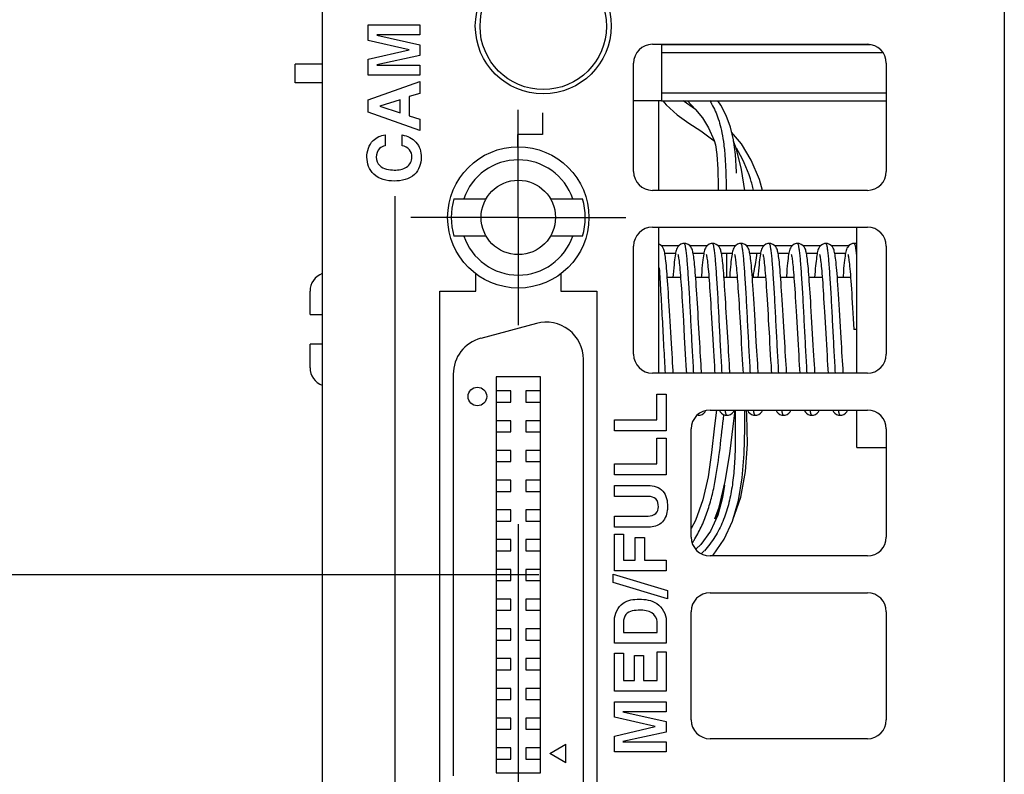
# Model space of a CAD drawing. Header units: inches. Extents: x 0 to 22, y 0 to 17.
# Tile 7 of 26: x 5.4 to 6.5, y 8 to 8.8. Entities that reach past the tile are written whole.
import ezdxf

# ---------------------------------------------------------------- set-up
doc = ezdxf.new("R2010")
doc.units = ezdxf.units.IN
doc.header["$LTSCALE"] = 1.21
doc.header["$MEASUREMENT"] = 0
doc.linetypes.add('CENTER', pattern=[0.6, 0.375, -0.075, 0.075, -0.075])
doc.layers.get('0').update_dxf_attribs({"linetype": 'CONTINUOUS'})
doc.layers.add('02___PRT_ALL_AXES', color=7, linetype='CONTINUOUS')
doc.layers.add('DIMENSIONS', color=7, linetype='CONTINUOUS')
doc.styles.get("Standard").update_dxf_attribs({"font": 'txt', "width": 0.8})
doc.dimstyles.new('DIMSTYLE_1', dxfattribs={"dimtxt": 0.125, "dimasz": 0.18, "dimexe": 0.125, "dimexo": 0.0625, "dimgap": 0.0625, "dimtad": 0, "dimtih": 1, "dimtoh": 1, "dimzin": 0, "dimdsep": 46, "dimtxsty": 'STANDARD', "dimblk": '_FILLED', "dimblk1": '_FILLED', "dimblk2": '_FILLED', "dimcen": 0.09, "dimazin": 0, "dimtp": 0.01, "dimtm": 0.01, "dimtfac": 1, "dimtofl": 0, "dimtmove": 0, "dimatfit": 3, "dimldrblk": '_FILLED', "dimfxl": 1, "dimtolj": 1, "dimtzin": 0, "dimarcsym": 0})
doc.dimstyles.new('DIMSTYLE_2', dxfattribs={"dimtxt": 0.125, "dimasz": 0.18, "dimexe": 0.125, "dimexo": 0.0625, "dimgap": 0.0625, "dimtad": 0, "dimtih": 1, "dimtoh": 1, "dimzin": 0, "dimdsep": 46, "dimtxsty": 'STANDARD', "dimblk": '_FILLED', "dimblk1": '_FILLED', "dimblk2": '_FILLED', "dimcen": 0.09, "dimazin": 0, "dimtp": 0.01, "dimtm": 0.01, "dimtfac": 1, "dimtofl": 0, "dimtmove": 0, "dimatfit": 3, "dimldrblk": '_FILLED', "dimfxl": 1, "dimtolj": 1, "dimtzin": 0, "dimarcsym": 0})

# ---------------------------------------------------------------- blocks, each defined once
blk = doc.blocks.new('_FILLED')
at = {"color": 0, "linetype": 'BYBLOCK'}
blk.add_solid([(0, 0), (-1, 0.1736), (-1, -0.1736)], dxfattribs=at)
blk = doc.blocks.new('*D3')
at = {"layer": 'DIMENSIONS', "color": 2, "linetype": 'CONTINUOUS'}
for p, q in [((5.5501, 11.6391), (3.9876, 11.6391)), ((4.1126, 11.6391), (4.1126, 10.0324)), ((4.1126, 8.1757), (4.1126, 9.5949)), ((5.9697, 8.1757), (3.9876, 8.1757))]:
    blk.add_line(p, q, dxfattribs=at)
at = {"layer": 'DIMENSIONS', "color": 2, "linetype": 'CONTINUOUS', "xscale": 0.18, "yscale": 0.18, "zscale": 0.18}
for p, rotation in [((4.1126, 11.6391), 90), ((4.1126, 8.1757), 270)]:
    blk.add_blockref('_FILLED', p, dxfattribs=dict(at, rotation=rotation))
at = {"layer": 'DIMENSIONS', "color": 2, "linetype": 'CONTINUOUS', "insert": (4.0126, 9.9699), "char_height": 0.125, "width": 0.7, "attachment_point": 2, "line_spacing_factor": 0.9}
blk.add_mtext('87.97\\P[3.463]', dxfattribs=at)
blk = doc.blocks.new('*D4')
at = {"layer": 'DIMENSIONS', "color": 2, "linetype": 'CONTINUOUS'}
for p, q in [((5.5901, 11.6391), (3.2376, 11.6391)), ((3.3626, 11.6391), (3.3626, 9.6576)), ((3.3626, 7.4261), (3.3626, 9.2201)), ((5.8206, 7.4261), (3.2376, 7.4261))]:
    blk.add_line(p, q, dxfattribs=at)
at = {"layer": 'DIMENSIONS', "color": 2, "linetype": 'CONTINUOUS', "xscale": 0.18, "yscale": 0.18, "zscale": 0.18}
for p, rotation in [((3.3626, 11.6391), 90), ((3.3626, 7.4261), 270)]:
    blk.add_blockref('_FILLED', p, dxfattribs=dict(at, rotation=rotation))
at = {"layer": 'DIMENSIONS', "color": 2, "linetype": 'CONTINUOUS', "insert": (3.3126, 9.5951), "char_height": 0.125, "width": 0.7, "attachment_point": 2, "line_spacing_factor": 0.9}
blk.add_mtext('107.01\\P[4.213]', dxfattribs=at)
blk = doc.blocks.new('*D5')
at = {"layer": 'DIMENSIONS', "color": 2, "linetype": 'CONTINUOUS'}
for p, q in [((5.948, 8.2294), (5.948, 6.0418)), ((5.7406, 7.2477), (5.7406, 6.0418)), ((5.7406, 6.1668), (5.1559, 6.1668)), ((5.948, 6.1668), (6.308, 6.1668))]:
    blk.add_line(p, q, dxfattribs=at)
at = {"layer": 'DIMENSIONS', "color": 2, "linetype": 'CONTINUOUS', "xscale": 0.18, "yscale": 0.18, "zscale": 0.18}
blk.add_blockref('_FILLED', (5.7406, 6.1668), dxfattribs=at)
at = {"layer": 'DIMENSIONS', "color": 2, "linetype": 'CONTINUOUS', "xscale": 0.18, "yscale": 0.18, "zscale": 0.18, "rotation": 180}
blk.add_blockref('_FILLED', (5.948, 6.1668), dxfattribs=at)
at = {"layer": 'DIMENSIONS', "color": 2, "linetype": 'CONTINUOUS', "insert": (5.0934, 6.2293), "char_height": 0.125, "width": 1.425, "attachment_point": 3, "line_spacing_factor": 0.9}
blk.add_mtext('2X 5.27{\\ftxt.shx;\\W1.000000;\\H0.125000; }[.207]', dxfattribs=at)

msp = doc.modelspace()

# ---------------------------------------------------------------- linework, layer by layer
at = {"color": 3, "linetype": 'CONTINUOUS'}
for p, q in [((5.7406, 7.3102), (5.7406, 11.3931)), ((6.4626, 11.3621), (6.4626, 7.3102)), ((6.09, 8.7375), (6.3176, 8.7375)), ((6.07, 8.6029), (6.07, 8.7175)), ((6.3376, 8.7175), (6.3376, 8.6029)), ((6.3176, 8.5829), (6.09, 8.5829)), ((6.09, 8.5439), (6.3176, 8.5439)), ((6.07, 8.4093), (6.07, 8.5239)), ((6.3376, 8.5239), (6.3376, 8.4093)), ((5.903, 8.4762), (5.903, 8.4948)), ((5.993, 8.4948), (5.993, 8.4762)), ((5.865, 8.4762), (5.903, 8.4762)), ((5.865, 7.8762), (5.865, 8.4762)), ((5.993, 8.4762), (6.031, 8.4762)), ((6.031, 8.4762), (6.031, 7.8762)), ((6.3176, 8.3893), (6.09, 8.3893)), ((6.151, 8.3503), (6.3176, 8.3503)), ((6.131, 8.2158), (6.131, 8.3303)), ((6.3376, 8.3303), (6.3376, 8.2158)), ((6.3176, 8.1958), (6.151, 8.1958)), ((6.151, 8.1568), (6.3176, 8.1568)), ((6.131, 8.0222), (6.131, 8.1368)), ((6.3376, 8.1368), (6.3376, 8.0222)), ((6.3176, 8.0022), (6.151, 8.0022))]:
    msp.add_line(p, q, dxfattribs=at)
at = {"color": 40, "linetype": 'CONTINUOUS'}
for p, q in [((5.7891, 8.758), (5.8439, 8.758)), ((5.7891, 8.7415), (5.7891, 8.758)), ((5.8439, 8.758), (5.8439, 8.7474)), ((5.8439, 8.7474), (5.7981, 8.7474)), ((5.7981, 8.7472), (5.8439, 8.737)), ((5.8323, 8.7317), (5.7891, 8.7415)), ((5.8439, 8.737), (5.8439, 8.7258)), ((5.7891, 8.7217), (5.8323, 8.7316)), ((5.8439, 8.7258), (5.7981, 8.7158)), ((5.7891, 8.7049), (5.7891, 8.7217)), ((5.7981, 8.7156), (5.8439, 8.7156)), ((5.8439, 8.7156), (5.8439, 8.7049)), ((5.8439, 8.7049), (5.7891, 8.7049)), ((5.7891, 8.6788), (5.8439, 8.6981)), ((5.8439, 8.6981), (5.8439, 8.6856)), ((5.8439, 8.6856), (5.8326, 8.6821)), ((5.7891, 8.6656), (5.7891, 8.6788)), ((5.8231, 8.6789), (5.8015, 8.6721)), ((5.8231, 8.665), (5.8231, 8.6789)), ((5.8326, 8.6821), (5.8326, 8.6619)), ((5.8439, 8.6461), (5.7891, 8.6656)), ((5.8015, 8.672), (5.8231, 8.665)), ((5.9735, 8.665), (5.9735, 8.642)), ((5.8326, 8.6619), (5.8439, 8.6581)), ((5.8439, 8.6581), (5.8439, 8.6461)), ((5.807, 8.6416), (5.807, 8.6301)), ((5.8251, 8.6301), (5.8251, 8.6416)), ((5.9735, 8.642), (5.9471, 8.642)), ((5.9471, 8.642), (5.9471, 8.629)), ((5.8174, 8.5768), (5.8174, 7.7232)), ((6.0947, 8.3671), (6.1046, 8.3671)), ((6.0947, 8.3399), (6.0947, 8.3671)), ((6.1046, 8.3671), (6.1046, 8.3284)), ((6.0498, 8.3399), (6.0947, 8.3399)), ((6.0498, 8.3284), (6.0498, 8.3399)), ((6.1046, 8.3284), (6.0498, 8.3284)), ((6.0947, 8.3204), (6.1046, 8.3204)), ((6.0947, 8.2932), (6.0947, 8.3204)), ((6.1046, 8.3204), (6.1046, 8.2818)), ((6.0498, 8.2932), (6.0947, 8.2932)), ((6.0498, 8.2818), (6.0498, 8.2932)), ((6.1046, 8.2818), (6.0498, 8.2818)), ((6.0498, 8.2705), (6.0854, 8.2705)), ((6.0498, 8.2588), (6.0498, 8.2705)), ((6.0859, 8.2588), (6.0498, 8.2588)), ((6.0498, 8.238), (6.0854, 8.238)), ((6.0498, 8.2263), (6.0498, 8.238)), ((6.0861, 8.2263), (6.0498, 8.2263)), ((6.0498, 8.2189), (6.0595, 8.2189)), ((6.0498, 8.1799), (6.0498, 8.2189)), ((6.0595, 8.2189), (6.0595, 8.1914)), ((6.0719, 8.2155), (6.0816, 8.2155)), ((6.0719, 8.1914), (6.0719, 8.2155)), ((6.0816, 8.2155), (6.0816, 8.1914)), ((6.0595, 8.1914), (6.0719, 8.1914)), ((6.0816, 8.1914), (6.1046, 8.1914)), ((6.1046, 8.1914), (6.1046, 8.1799)), ((6.0484, 8.1766), (6.106, 8.1593)), ((6.0484, 8.1677), (6.0484, 8.1766)), ((6.1046, 8.1799), (6.0498, 8.1799)), ((6.106, 8.1504), (6.0484, 8.1677)), ((6.106, 8.1593), (6.106, 8.1504)), ((6.0498, 8.1035), (6.0498, 8.1277)), ((6.0593, 8.1257), (6.0593, 8.1148)), ((6.0951, 8.1148), (6.0951, 8.1259)), ((6.1046, 8.1273), (6.1046, 8.1035)), ((6.0593, 8.1148), (6.0951, 8.1148)), ((6.1046, 8.1035), (6.0498, 8.1035)), ((6.0498, 8.0929), (6.0595, 8.0929)), ((6.0498, 8.0526), (6.0498, 8.0929)), ((6.0595, 8.0929), (6.0595, 8.0638)), ((6.071, 8.0905), (6.0807, 8.0905)), ((6.071, 8.0638), (6.071, 8.0905)), ((6.0807, 8.0905), (6.0807, 8.0638)), ((6.0949, 8.0942), (6.1046, 8.0942)), ((6.0949, 8.0638), (6.0949, 8.0942)), ((6.1046, 8.0942), (6.1046, 8.0526)), ((6.0595, 8.0638), (6.071, 8.0638)), ((6.0807, 8.0638), (6.0949, 8.0638)), ((6.1046, 8.0526), (6.0498, 8.0526)), ((6.0498, 8.0415), (6.1046, 8.0415)), ((6.0498, 8.025), (6.0498, 8.0415)), ((6.1046, 8.0415), (6.1046, 8.0308)), ((6.1046, 8.0308), (6.0588, 8.0308)), ((6.0588, 8.0307), (6.1046, 8.0205)), ((6.093, 8.0152), (6.0498, 8.025)), ((6.1046, 8.0205), (6.1046, 8.0093)), ((6.0498, 8.0051), (6.093, 8.0151)), ((6.1046, 8.0093), (6.0588, 7.9993)), ((6.0498, 7.9884), (6.0498, 8.0051)), ((6.0588, 7.9991), (6.1046, 7.9991)), ((6.1046, 7.9991), (6.1046, 7.9884)), ((6.1046, 7.9884), (6.0498, 7.9884))]:
    msp.add_line(p, q, dxfattribs=at)
at = {"color": 7, "linetype": 'CONTINUOUS'}
for p, q in [((6.0996, 8.7375), (6.0996, 8.6778)), ((6.3207, 8.7369), (6.0996, 8.7369)), ((6.0996, 8.729), (6.3335, 8.729)), ((5.7406, 8.7164), (5.7118, 8.7164)), ((5.7118, 8.6967), (5.7118, 8.7164)), ((5.7406, 8.6967), (5.7118, 8.6967)), ((6.3376, 8.6857), (6.0996, 8.6857)), ((6.0996, 8.6778), (6.07, 8.6778)), ((6.0967, 8.5829), (6.0967, 8.6778)), ((6.0996, 8.6778), (6.3376, 8.6778)), ((6.1355, 8.6686), (6.1225, 8.6777)), ((5.8799, 8.5739), (5.9139, 8.5739)), ((5.9821, 8.5739), (6.0161, 8.5739)), ((6.0967, 8.3893), (6.0967, 8.5439)), ((6.3063, 8.3893), (6.3063, 8.5439)), ((5.9139, 8.5345), (5.8799, 8.5345)), ((6.0161, 8.5345), (5.9821, 8.5345)), ((6.118, 8.5243), (6.0996, 8.5243)), ((6.148, 8.5243), (6.1296, 8.5243)), ((6.178, 8.5243), (6.1596, 8.5243)), ((6.208, 8.5243), (6.1896, 8.5243)), ((6.238, 8.5243), (6.2196, 8.5243)), ((6.268, 8.5243), (6.2496, 8.5243)), ((6.298, 8.5243), (6.2796, 8.5243)), ((6.1031, 8.5164), (6.1145, 8.5164)), ((6.1331, 8.5164), (6.1445, 8.5164)), ((6.1631, 8.5164), (6.1745, 8.5164)), ((6.1931, 8.5164), (6.2045, 8.5164)), ((6.2231, 8.5164), (6.2345, 8.5164)), ((6.2531, 8.5164), (6.2645, 8.5164)), ((6.2831, 8.5164), (6.2945, 8.5164)), ((6.0975, 8.5004), (6.0975, 8.5007)), ((6.1198, 8.4907), (6.1058, 8.4907)), ((6.1498, 8.4907), (6.1358, 8.4907)), ((6.1798, 8.4907), (6.1658, 8.4907)), ((6.2098, 8.4907), (6.1958, 8.4907)), ((6.2398, 8.4907), (6.2258, 8.4907)), ((6.2698, 8.4907), (6.2558, 8.4907)), ((6.2998, 8.4907), (6.2858, 8.4907)), ((5.7275, 8.4514), (5.7275, 8.4762)), ((5.7275, 8.4514), (5.7406, 8.4514)), ((6.1098, 8.4266), (6.1088, 8.4444)), ((6.1228, 8.4448), (6.1238, 8.4274)), ((6.1526, 8.4479), (6.1539, 8.4249)), ((6.1826, 8.4485), (6.1838, 8.4267)), ((6.2, 8.4228), (6.1987, 8.4451)), ((6.2127, 8.4456), (6.2138, 8.4275)), ((6.2725, 8.4488), (6.2739, 8.4255)), ((6.2898, 8.4268), (6.2888, 8.4443)), ((6.3026, 8.4472), (6.3033, 8.4357)), ((5.9674, 8.442), (5.9083, 8.4262)), ((6.2428, 8.4434), (6.2439, 8.4254)), ((6.3063, 8.4357), (6.3033, 8.4357)), ((5.7406, 8.4199), (5.7275, 8.4199)), ((5.7275, 8.3951), (5.7275, 8.4199)), ((6.0169, 7.9473), (6.0169, 8.404)), ((5.8791, 8.3882), (5.8791, 7.9631)), ((5.9716, 8.3853), (5.9244, 8.3853)), ((5.9244, 8.3853), (5.9244, 7.966)), ((5.9716, 7.966), (5.9716, 8.3853)), ((5.9401, 8.3705), (5.9244, 8.3705)), ((5.9401, 8.3587), (5.9401, 8.3705)), ((5.9716, 8.3705), (5.9559, 8.3705)), ((5.9559, 8.3705), (5.9559, 8.3587)), ((5.9244, 8.3587), (5.9401, 8.3587)), ((5.9559, 8.3587), (5.9716, 8.3587)), ((6.1381, 8.3447), (6.1388, 8.3447)), ((6.1388, 8.3447), (6.1385, 8.3449)), ((6.1457, 8.3483), (6.1461, 8.349)), ((6.3063, 8.3107), (6.3063, 8.3503)), ((5.9401, 8.339), (5.9244, 8.339)), ((5.9401, 8.3272), (5.9401, 8.339)), ((5.9716, 8.339), (5.9559, 8.339)), ((5.9559, 8.339), (5.9559, 8.3272)), ((5.9244, 8.3272), (5.9401, 8.3272)), ((5.9559, 8.3272), (5.9716, 8.3272)), ((6.3063, 8.3107), (6.3376, 8.3107)), ((5.9401, 8.3076), (5.9244, 8.3076)), ((5.9401, 8.2957), (5.9401, 8.3076)), ((5.9716, 8.3076), (5.9559, 8.3076)), ((5.9559, 8.3076), (5.9559, 8.2957)), ((5.9244, 8.2957), (5.9401, 8.2957)), ((5.9559, 8.2957), (5.9716, 8.2957)), ((5.9401, 8.2761), (5.9244, 8.2761)), ((5.9401, 8.2642), (5.9401, 8.2761)), ((5.9716, 8.2761), (5.9559, 8.2761)), ((5.9559, 8.2761), (5.9559, 8.2642)), ((6.1662, 8.2708), (6.1643, 8.2577)), ((5.9244, 8.2642), (5.9401, 8.2642)), ((5.9559, 8.2642), (5.9716, 8.2642)), ((6.156, 8.2352), (6.1606, 8.2475)), ((5.9401, 8.2446), (5.9244, 8.2446)), ((5.9401, 8.2328), (5.9401, 8.2446)), ((5.9716, 8.2446), (5.9559, 8.2446)), ((5.9559, 8.2446), (5.9559, 8.2328)), ((5.9244, 8.2328), (5.9401, 8.2328)), ((5.9559, 8.2328), (5.9716, 8.2328)), ((5.9401, 8.2131), (5.9244, 8.2131)), ((5.9401, 8.2013), (5.9401, 8.2131)), ((5.9716, 8.2131), (5.9559, 8.2131)), ((5.9559, 8.2131), (5.9559, 8.2013)), ((5.9244, 8.2013), (5.9401, 8.2013)), ((5.9559, 8.2013), (5.9716, 8.2013)), ((5.9401, 8.1816), (5.9244, 8.1816)), ((5.9401, 8.1698), (5.9401, 8.1816)), ((5.9716, 8.1816), (5.9559, 8.1816)), ((5.9559, 8.1816), (5.9559, 8.1698)), ((5.9244, 8.1698), (5.9401, 8.1698)), ((5.9559, 8.1698), (5.9716, 8.1698)), ((5.9401, 8.1501), (5.9244, 8.1501)), ((5.9401, 8.1383), (5.9401, 8.1501)), ((5.9716, 8.1501), (5.9559, 8.1501)), ((5.9559, 8.1501), (5.9559, 8.1383)), ((5.9244, 8.1383), (5.9401, 8.1383)), ((5.9559, 8.1383), (5.9716, 8.1383)), ((5.9401, 8.1186), (5.9244, 8.1186)), ((5.9401, 8.1068), (5.9401, 8.1186)), ((5.9716, 8.1186), (5.9559, 8.1186)), ((5.9559, 8.1186), (5.9559, 8.1068)), ((5.9244, 8.1068), (5.9401, 8.1068)), ((5.9559, 8.1068), (5.9716, 8.1068)), ((5.9401, 8.0871), (5.9244, 8.0871)), ((5.9401, 8.0753), (5.9401, 8.0871)), ((5.9716, 8.0871), (5.9559, 8.0871)), ((5.9559, 8.0871), (5.9559, 8.0753)), ((5.9244, 8.0753), (5.9401, 8.0753)), ((5.9559, 8.0753), (5.9716, 8.0753)), ((5.9401, 8.0556), (5.9244, 8.0556)), ((5.9401, 8.0438), (5.9401, 8.0556)), ((5.9716, 8.0556), (5.9559, 8.0556)), ((5.9559, 8.0556), (5.9559, 8.0438)), ((5.9244, 8.0438), (5.9401, 8.0438)), ((5.9559, 8.0438), (5.9716, 8.0438)), ((5.9401, 8.0241), (5.9244, 8.0241)), ((5.9401, 8.0123), (5.9401, 8.0241)), ((5.9716, 8.0241), (5.9559, 8.0241)), ((5.9559, 8.0241), (5.9559, 8.0123)), ((5.9244, 8.0123), (5.9401, 8.0123)), ((5.9559, 8.0123), (5.9716, 8.0123)), ((5.9815, 7.9867), (5.9985, 7.9965)), ((5.9985, 7.9768), (5.9985, 7.9965)), ((5.9401, 7.9926), (5.9244, 7.9926)), ((5.9401, 7.9808), (5.9401, 7.9926)), ((5.9716, 7.9926), (5.9559, 7.9926)), ((5.9559, 7.9926), (5.9559, 7.9808)), ((5.9985, 7.9768), (5.9815, 7.9867)), ((5.9244, 7.9808), (5.9401, 7.9808)), ((5.9559, 7.9808), (5.9716, 7.9808)), ((5.9244, 7.966), (5.9716, 7.966))]:
    msp.add_line(p, q, dxfattribs=at)
for points in [[(6.1012, 8.6778), (6.1044, 8.6736), (6.1161, 8.663), (6.1285, 8.6541), (6.1412, 8.6458), (6.1539, 8.6363), (6.1556, 8.6346)], [(6.127, 8.6778), (6.1355, 8.6686), (6.1431, 8.6595), (6.1495, 8.649), (6.1553, 8.6356), (6.1567, 8.6311)], [(6.1779, 8.6209), (6.1758, 8.6364), (6.1726, 8.6498), (6.168, 8.662), (6.1623, 8.673), (6.1593, 8.6778)], [(6.2064, 8.5829), (6.2033, 8.5945), (6.1947, 8.615), (6.1843, 8.6321), (6.1739, 8.6444)], [(6.188, 8.5829), (6.1842, 8.6048), (6.1789, 8.6264), (6.176, 8.6351)], [(6.1567, 8.6311), (6.1582, 8.6208), (6.1593, 8.6052), (6.1598, 8.587), (6.1598, 8.5829)], [(6.1791, 8.6011), (6.1791, 8.6025), (6.1779, 8.6209)], [(6.1088, 8.4444), (6.1085, 8.45), (6.1081, 8.4554), (6.1078, 8.4606), (6.1075, 8.4656), (6.1072, 8.4703), (6.1069, 8.4748), (6.1067, 8.4791), (6.1064, 8.4832), (6.1061, 8.4871), (6.1058, 8.4908), (6.1056, 8.4942), (6.1053, 8.4974), (6.105, 8.5004), (6.1048, 8.5032), (6.1045, 8.5058), (6.1043, 8.5081), (6.104, 8.5103), (6.1037, 8.5122), (6.1035, 8.514), (6.1032, 8.5155), (6.103, 8.5169), (6.1027, 8.5181), (6.1024, 8.5193), (6.102, 8.5204), (6.1015, 8.5216), (6.1007, 8.523), (6.0994, 8.5245), (6.0976, 8.5257), (6.0967, 8.526)], [(6.1238, 8.5267), (6.1221, 8.5265), (6.12, 8.5258), (6.1182, 8.5245), (6.1169, 8.5231), (6.1161, 8.5217), (6.1156, 8.5205), (6.1152, 8.5193), (6.1149, 8.5181), (6.1146, 8.5168), (6.1143, 8.5153), (6.114, 8.5135), (6.1137, 8.5116), (6.1135, 8.5093), (6.1132, 8.5068), (6.1129, 8.504), (6.1126, 8.5009), (6.1123, 8.4974), (6.112, 8.4937), (6.1117, 8.4907)], [(6.1386, 8.4478), (6.1383, 8.453), (6.138, 8.4583), (6.1377, 8.4633), (6.1374, 8.4682), (6.1371, 8.4729), (6.1368, 8.4774), (6.1365, 8.4816), (6.1362, 8.4856), (6.1359, 8.4893), (6.1357, 8.4927), (6.1354, 8.496), (6.1352, 8.499), (6.1349, 8.5018), (6.1347, 8.5043), (6.1344, 8.5067), (6.1342, 8.5089), (6.1339, 8.5109), (6.1337, 8.5127), (6.1334, 8.5143), (6.1332, 8.5158), (6.1329, 8.5171), (6.1327, 8.5183), (6.1324, 8.5194), (6.132, 8.5205), (6.1315, 8.5217), (6.1307, 8.523), (6.1295, 8.5244), (6.1277, 8.5257), (6.1255, 8.5265), (6.1238, 8.5267)], [(6.1538, 8.5267), (6.1522, 8.5265), (6.15, 8.5258), (6.1483, 8.5246), (6.147, 8.5231), (6.1461, 8.5218), (6.1456, 8.5205), (6.1452, 8.5194), (6.1449, 8.5182), (6.1446, 8.5168), (6.1443, 8.5153), (6.144, 8.5135), (6.1437, 8.5115), (6.1434, 8.5092), (6.1431, 8.5066), (6.1428, 8.5036), (6.1425, 8.5003), (6.1422, 8.4967), (6.1419, 8.4927), (6.1417, 8.4907)], [(6.1685, 8.4485), (6.1682, 8.4537), (6.1679, 8.4588), (6.1676, 8.4637), (6.1673, 8.4684), (6.1671, 8.473), (6.1668, 8.4772), (6.1665, 8.4813), (6.1662, 8.485), (6.166, 8.4886), (6.1657, 8.492), (6.1655, 8.4951), (6.1652, 8.498), (6.165, 8.5008), (6.1648, 8.5033), (6.1645, 8.5057), (6.1643, 8.5078), (6.1641, 8.5098), (6.1638, 8.5117), (6.1636, 8.5133), (6.1634, 8.5148), (6.1631, 8.5161), (6.1629, 8.5174), (6.1626, 8.5185), (6.1623, 8.5196), (6.162, 8.5206), (6.1615, 8.5217), (6.1607, 8.523), (6.1594, 8.5245), (6.1576, 8.5257), (6.1554, 8.5265), (6.1538, 8.5267)], [(6.1838, 8.5267), (6.1822, 8.5265), (6.18, 8.5258), (6.1782, 8.5245), (6.1769, 8.5231), (6.1761, 8.5217), (6.1756, 8.5205), (6.1752, 8.5193), (6.1749, 8.5181), (6.1746, 8.5168), (6.1743, 8.5153), (6.174, 8.5136), (6.1738, 8.5118), (6.1735, 8.5097), (6.1732, 8.5073), (6.173, 8.5047), (6.1727, 8.5019), (6.1724, 8.4988), (6.1721, 8.4954), (6.1718, 8.4918), (6.1717, 8.4907)], [(6.1987, 8.4451), (6.1984, 8.4511), (6.198, 8.457), (6.1977, 8.4626), (6.1974, 8.468), (6.1971, 8.4731), (6.1967, 8.4778), (6.1964, 8.4823), (6.1961, 8.4864), (6.1959, 8.4903), (6.1956, 8.494), (6.1953, 8.4973), (6.195, 8.5005), (6.1948, 8.5034), (6.1945, 8.506), (6.1942, 8.5084), (6.194, 8.5106), (6.1937, 8.5125), (6.1935, 8.5142), (6.1932, 8.5158), (6.1929, 8.5171), (6.1927, 8.5183), (6.1924, 8.5194), (6.192, 8.5205), (6.1915, 8.5217), (6.1907, 8.523), (6.1895, 8.5244), (6.1877, 8.5257), (6.1854, 8.5265), (6.1838, 8.5267)], [(6.2138, 8.5267), (6.2122, 8.5265), (6.21, 8.5258), (6.2082, 8.5245), (6.2069, 8.5231), (6.2061, 8.5217), (6.2056, 8.5205), (6.2052, 8.5193), (6.2049, 8.5181), (6.2046, 8.5167), (6.2043, 8.5152), (6.204, 8.5134), (6.2037, 8.5114), (6.2034, 8.5092), (6.2032, 8.5067), (6.2029, 8.504), (6.2026, 8.501), (6.2023, 8.4977), (6.202, 8.4941), (6.2017, 8.4907)], [(6.2288, 8.4445), (6.2284, 8.4504), (6.2281, 8.4562), (6.2278, 8.4617), (6.2274, 8.4669), (6.2271, 8.4718), (6.2268, 8.4764), (6.2265, 8.4808), (6.2263, 8.4849), (6.226, 8.4887), (6.2257, 8.4924), (6.2254, 8.4958), (6.2252, 8.4989), (6.2249, 8.5018), (6.2246, 8.5045), (6.2244, 8.507), (6.2241, 8.5092), (6.2239, 8.5112), (6.2236, 8.513), (6.2234, 8.5145), (6.2232, 8.516), (6.2229, 8.5173), (6.2226, 8.5184), (6.2223, 8.5195), (6.222, 8.5206), (6.2215, 8.5217), (6.2207, 8.523), (6.2194, 8.5245), (6.2176, 8.5257), (6.2154, 8.5265), (6.2138, 8.5267)], [(6.2438, 8.5267), (6.2422, 8.5265), (6.24, 8.5258), (6.2382, 8.5245), (6.2369, 8.5231), (6.2361, 8.5217), (6.2356, 8.5205), (6.2352, 8.5193), (6.2348, 8.5179), (6.2345, 8.5165), (6.2342, 8.5148), (6.2339, 8.513), (6.2336, 8.5108), (6.2333, 8.5084), (6.2331, 8.5057), (6.2328, 8.5028), (6.2325, 8.4996), (6.2322, 8.496), (6.2319, 8.4922), (6.2317, 8.4907)], [(6.2585, 8.449), (6.2582, 8.4547), (6.2579, 8.4601), (6.2576, 8.4651), (6.2573, 8.4699), (6.257, 8.4744), (6.2567, 8.4787), (6.2564, 8.4828), (6.2561, 8.4867), (6.2559, 8.4903), (6.2556, 8.4938), (6.2553, 8.497), (6.2551, 8.5), (6.2548, 8.5027), (6.2546, 8.5052), (6.2543, 8.5075), (6.2541, 8.5096), (6.2538, 8.5115), (6.2536, 8.5132), (6.2534, 8.5147), (6.2531, 8.5161), (6.2529, 8.5173), (6.2526, 8.5185), (6.2523, 8.5195), (6.252, 8.5206), (6.2515, 8.5217), (6.2507, 8.523), (6.2494, 8.5244), (6.2476, 8.5257), (6.2454, 8.5265), (6.2438, 8.5267)], [(6.2738, 8.5267), (6.2721, 8.5265), (6.27, 8.5257), (6.2682, 8.5245), (6.2669, 8.5231), (6.2661, 8.5217), (6.2656, 8.5205), (6.2652, 8.5194), (6.2649, 8.5182), (6.2646, 8.5169), (6.2643, 8.5155), (6.2641, 8.514), (6.2638, 8.5122), (6.2636, 8.5102), (6.2633, 8.508), (6.263, 8.5056), (6.2628, 8.503), (6.2625, 8.5001), (6.2622, 8.497), (6.262, 8.4937), (6.2617, 8.4907)], [(6.2888, 8.4443), (6.2884, 8.4504), (6.2881, 8.4564), (6.2877, 8.4622), (6.2874, 8.4678), (6.2871, 8.4731), (6.2867, 8.478), (6.2864, 8.4827), (6.2861, 8.487), (6.2858, 8.4911), (6.2855, 8.4948), (6.2852, 8.4982), (6.2849, 8.5013), (6.2847, 8.5042), (6.2844, 8.5068), (6.2841, 8.5091), (6.2839, 8.5111), (6.2836, 8.5129), (6.2834, 8.5145), (6.2832, 8.516), (6.2829, 8.5172), (6.2826, 8.5184), (6.2823, 8.5195), (6.282, 8.5206), (6.2815, 8.5217), (6.2807, 8.523), (6.2794, 8.5245), (6.2776, 8.5257), (6.2754, 8.5265), (6.2738, 8.5267)], [(6.3038, 8.5267), (6.302, 8.5265), (6.2999, 8.5257), (6.2981, 8.5244), (6.2968, 8.5229), (6.296, 8.5215), (6.2955, 8.5203), (6.2951, 8.5191), (6.2948, 8.5179), (6.2945, 8.5165), (6.2942, 8.5149), (6.294, 8.5132), (6.2937, 8.5112), (6.2934, 8.5089), (6.2931, 8.5063), (6.2928, 8.5033), (6.2925, 8.5), (6.2922, 8.4962), (6.2919, 8.4921), (6.2917, 8.4907)], [(6.3063, 8.5262), (6.3054, 8.5265), (6.3038, 8.5267)], [(6.117, 8.5149), (6.117, 8.5149), (6.1171, 8.5146), (6.1172, 8.5141), (6.1174, 8.5133), (6.1176, 8.5123), (6.1178, 8.511), (6.118, 8.5095), (6.1182, 8.5078), (6.1184, 8.5059), (6.1187, 8.5037), (6.1189, 8.5014), (6.1191, 8.4988), (6.1194, 8.496), (6.1196, 8.4929), (6.1199, 8.4897), (6.1202, 8.4862), (6.1204, 8.4825), (6.1207, 8.4785), (6.121, 8.4744), (6.1213, 8.47), (6.1215, 8.4654), (6.1218, 8.4606), (6.1221, 8.4555), (6.1224, 8.4503), (6.1228, 8.4448)], [(6.147, 8.5149), (6.147, 8.5149), (6.1471, 8.5146), (6.1472, 8.5141), (6.1474, 8.5133), (6.1476, 8.5124), (6.1478, 8.5112), (6.148, 8.5097), (6.1482, 8.5081), (6.1484, 8.5063), (6.1486, 8.5042), (6.1488, 8.502), (6.1491, 8.4995), (6.1493, 8.4968), (6.1496, 8.4939), (6.1498, 8.4907), (6.1501, 8.4874), (6.1503, 8.4838), (6.1506, 8.4801), (6.1509, 8.4761), (6.1511, 8.4719), (6.1514, 8.4675), (6.1517, 8.463), (6.152, 8.4582), (6.1523, 8.4532), (6.1526, 8.4479)], [(6.177, 8.5149), (6.177, 8.5149), (6.1771, 8.5147), (6.1772, 8.5142), (6.1774, 8.5135), (6.1775, 8.5126), (6.1777, 8.5115), (6.1779, 8.5102), (6.1781, 8.5087), (6.1783, 8.507), (6.1785, 8.5051), (6.1787, 8.5031), (6.179, 8.5008), (6.1792, 8.4983), (6.1794, 8.4957), (6.1797, 8.4928), (6.1799, 8.4897), (6.1801, 8.4865), (6.1804, 8.483), (6.1806, 8.4793), (6.1809, 8.4755), (6.1812, 8.4714), (6.1814, 8.4672), (6.1817, 8.4628), (6.182, 8.4582), (6.1823, 8.4534), (6.1826, 8.4485)], [(6.207, 8.5149), (6.207, 8.5149), (6.2071, 8.5146), (6.2072, 8.5141), (6.2074, 8.5134), (6.2076, 8.5124), (6.2078, 8.5111), (6.208, 8.5096), (6.2082, 8.5079), (6.2084, 8.5059), (6.2087, 8.5036), (6.2089, 8.5011), (6.2092, 8.4984), (6.2094, 8.4954), (6.2097, 8.4921), (6.21, 8.4886), (6.2103, 8.4848), (6.2105, 8.4808), (6.2108, 8.4765), (6.2111, 8.472), (6.2114, 8.4672), (6.2117, 8.4622), (6.2121, 8.4569), (6.2124, 8.4514), (6.2127, 8.4456)], [(6.237, 8.5149), (6.237, 8.5149), (6.2371, 8.5146), (6.2372, 8.5141), (6.2374, 8.5134), (6.2376, 8.5124), (6.2378, 8.5112), (6.238, 8.5098), (6.2382, 8.5081), (6.2384, 8.5063), (6.2386, 8.5042), (6.2389, 8.5018), (6.2391, 8.4992), (6.2394, 8.4963), (6.2396, 8.4932), (6.2399, 8.4899), (6.2401, 8.4863), (6.2404, 8.4825), (6.2407, 8.4785), (6.241, 8.4742), (6.2413, 8.4697), (6.2416, 8.465), (6.2419, 8.46), (6.2422, 8.4548), (6.2425, 8.4492), (6.2428, 8.4434)], [(6.267, 8.5149), (6.267, 8.5149), (6.2671, 8.5146), (6.2672, 8.5142), (6.2674, 8.5134), (6.2675, 8.5125), (6.2677, 8.5114), (6.2679, 8.5101), (6.2681, 8.5085), (6.2683, 8.5068), (6.2686, 8.5048), (6.2688, 8.5026), (6.269, 8.5002), (6.2693, 8.4976), (6.2695, 8.4948), (6.2697, 8.4917), (6.27, 8.4883), (6.2703, 8.4848), (6.2705, 8.481), (6.2708, 8.477), (6.2711, 8.4729), (6.2713, 8.4685), (6.2716, 8.4639), (6.2719, 8.4591), (6.2722, 8.4541), (6.2725, 8.4488)], [(6.297, 8.5149), (6.297, 8.5149), (6.2971, 8.5147), (6.2972, 8.5142), (6.2974, 8.5135), (6.2975, 8.5126), (6.2977, 8.5115), (6.2979, 8.5102), (6.2981, 8.5086), (6.2983, 8.5068), (6.2986, 8.5048), (6.2988, 8.5025), (6.299, 8.4999), (6.2993, 8.497), (6.2996, 8.4939), (6.2998, 8.4904), (6.3001, 8.4867), (6.3004, 8.4827), (6.3007, 8.4784), (6.301, 8.4739), (6.3013, 8.469), (6.3016, 8.4639), (6.302, 8.4586), (6.3023, 8.453), (6.3026, 8.4472)], [(6.1401, 8.4214), (6.1395, 8.4318), (6.1392, 8.4371), (6.1386, 8.4478)], [(6.1701, 8.4223), (6.1695, 8.4326), (6.1685, 8.4485)], [(6.2301, 8.4221), (6.2294, 8.4329), (6.2288, 8.4445)], [(6.2599, 8.4249), (6.2592, 8.437), (6.2585, 8.449)], [(6.1121, 8.3893), (6.1119, 8.392), (6.1117, 8.3962), (6.1114, 8.4006), (6.1111, 8.4052), (6.1108, 8.4101), (6.1105, 8.4153), (6.1101, 8.4208), (6.1098, 8.4266)], [(6.1238, 8.4274), (6.1241, 8.4214), (6.1245, 8.4154), (6.1248, 8.4095), (6.1252, 8.4036), (6.1255, 8.3979), (6.1259, 8.3925), (6.1261, 8.3893)], [(6.1539, 8.4249), (6.1543, 8.4189), (6.1546, 8.4131), (6.1549, 8.4074), (6.1553, 8.4021), (6.1556, 8.397), (6.1559, 8.3922), (6.1561, 8.3893)], [(6.1838, 8.4267), (6.1841, 8.4209), (6.1845, 8.4151), (6.1848, 8.4093), (6.1852, 8.4038), (6.1855, 8.3985), (6.1858, 8.3935), (6.1861, 8.3893)], [(6.2138, 8.4275), (6.2141, 8.4213), (6.2145, 8.4151), (6.2148, 8.409), (6.2152, 8.4032), (6.2156, 8.3976), (6.2159, 8.3924), (6.2161, 8.3893)], [(6.2439, 8.4254), (6.2442, 8.4194), (6.2446, 8.4137), (6.2449, 8.4083), (6.2452, 8.4031), (6.2455, 8.3982), (6.2458, 8.3935), (6.2461, 8.3893)], [(6.2621, 8.3893), (6.2618, 8.3941), (6.2615, 8.3985), (6.2612, 8.4032), (6.2609, 8.4082), (6.2606, 8.4135), (6.2602, 8.4191), (6.2599, 8.4249)], [(6.2739, 8.4255), (6.2742, 8.4196), (6.2746, 8.4138), (6.2749, 8.4082), (6.2752, 8.403), (6.2755, 8.398), (6.2758, 8.3934), (6.2761, 8.3893)], [(6.2921, 8.3893), (6.2921, 8.3902), (6.2918, 8.3941), (6.2915, 8.3983), (6.2912, 8.4026), (6.291, 8.4071), (6.2907, 8.4117), (6.2904, 8.4165), (6.2901, 8.4216), (6.2898, 8.4268)], [(6.1421, 8.3893), (6.142, 8.3911), (6.1417, 8.3948), (6.1415, 8.3988), (6.1412, 8.4029), (6.141, 8.4072), (6.1407, 8.4117), (6.1404, 8.4165), (6.1401, 8.4214)], [(6.1721, 8.3893), (6.172, 8.3912), (6.1717, 8.395), (6.1715, 8.3991), (6.1712, 8.4033), (6.1709, 8.4077), (6.1706, 8.4124), (6.1704, 8.4172), (6.1701, 8.4223)], [(6.2021, 8.3893), (6.202, 8.3912), (6.2017, 8.3952), (6.2015, 8.3993), (6.2012, 8.4037), (6.2009, 8.4082), (6.2006, 8.4128), (6.2003, 8.4177), (6.2, 8.4228)], [(6.2321, 8.3893), (6.2321, 8.3903), (6.2318, 8.3943), (6.2315, 8.3985), (6.2312, 8.4028), (6.2309, 8.4074), (6.2307, 8.4121), (6.2304, 8.417), (6.2301, 8.4221)], [(6.1577, 8.3503), (6.1557, 8.3334), (6.1526, 8.3054), (6.1489, 8.2794), (6.1435, 8.2552), (6.1358, 8.2335), (6.131, 8.2247)], [(6.1388, 8.3447), (6.1404, 8.3448), (6.1426, 8.3456), (6.1444, 8.3469), (6.1457, 8.3483)], [(6.1608, 8.3503), (6.1611, 8.3497), (6.1619, 8.3483), (6.1632, 8.3468), (6.165, 8.3456), (6.1671, 8.3448), (6.1688, 8.3447)], [(6.1688, 8.3447), (6.1704, 8.3448), (6.1726, 8.3456), (6.1744, 8.3469), (6.1757, 8.3483), (6.1765, 8.3497), (6.1768, 8.3503)], [(6.1718, 8.304), (6.1757, 8.336), (6.1776, 8.3503)], [(6.1747, 8.2328), (6.181, 8.2546), (6.185, 8.2785), (6.1871, 8.304), (6.1878, 8.331), (6.1878, 8.3503)], [(6.1751, 8.234), (6.1836, 8.258), (6.1887, 8.2851), (6.1906, 8.3143), (6.1899, 8.3453), (6.1895, 8.3503)], [(6.1908, 8.3503), (6.1911, 8.3496), (6.1919, 8.3482), (6.1932, 8.3468), (6.195, 8.3456), (6.1972, 8.3448), (6.1988, 8.3447)], [(6.1988, 8.3447), (6.2004, 8.3448), (6.2026, 8.3456), (6.2045, 8.3469), (6.2057, 8.3484), (6.2065, 8.3497), (6.2068, 8.3503)], [(6.2208, 8.3503), (6.2211, 8.3497), (6.2219, 8.3483), (6.2232, 8.3468), (6.225, 8.3456), (6.2272, 8.3448), (6.2288, 8.3447)], [(6.2288, 8.3447), (6.2304, 8.3448), (6.2326, 8.3456), (6.2344, 8.3469), (6.2357, 8.3484), (6.2365, 8.3497), (6.2368, 8.3503)], [(6.2508, 8.3503), (6.2512, 8.3495), (6.252, 8.3482), (6.2532, 8.3468), (6.255, 8.3456), (6.2571, 8.3449), (6.2588, 8.3447)], [(6.2588, 8.3447), (6.2604, 8.3448), (6.2626, 8.3456), (6.2644, 8.3469), (6.2657, 8.3484), (6.2665, 8.3497), (6.2668, 8.3503)], [(6.2808, 8.3503), (6.2811, 8.3497), (6.2819, 8.3483), (6.2832, 8.3468), (6.285, 8.3456), (6.2871, 8.3448), (6.2888, 8.3447)], [(6.2888, 8.3447), (6.2904, 8.3448), (6.2926, 8.3456), (6.2945, 8.3469), (6.2957, 8.3484), (6.2965, 8.3497), (6.2968, 8.3503)], [(6.1606, 8.2475), (6.1672, 8.2747), (6.1718, 8.304)], [(6.1643, 8.2577), (6.1591, 8.2389), (6.1515, 8.2222)], [(6.1614, 8.2472), (6.1578, 8.2381), (6.156, 8.2352)], [(6.1544, 8.1966), (6.1659, 8.2134), (6.1747, 8.2328)], [(6.1515, 8.2222), (6.1412, 8.2079), (6.1362, 8.2033)]]:
    msp.add_lwpolyline(points, dxfattribs=at)
at = {"color": 3, "linetype": 'CONTINUOUS'}
msp.add_circle((5.9744, 8.7569), 0.0719, dxfattribs=at)
at = {"color": 7, "linetype": 'CONTINUOUS'}
for centre, radius in [((5.9744, 8.7565), 0.0669), ((5.948, 8.5542), 0.0394), ((5.9047, 8.3646), 0.00984)]:
    msp.add_circle(centre, radius, dxfattribs=at)
at = {"color": 3, "linetype": 'CONTINUOUS'}
for centre, start, end in [((6.09, 8.7175), 90, 180), ((6.3176, 8.7175), 0, 90), ((6.09, 8.6029), 180, 270), ((6.3176, 8.6029), 270, 360), ((6.09, 8.5239), 90, 180), ((6.3176, 8.5239), 0, 90), ((6.09, 8.4093), 180, 270), ((6.3176, 8.4093), 270, 360), ((6.151, 8.3303), 90, 180), ((6.3176, 8.3303), 0, 90), ((6.151, 8.2158), 180, 270), ((6.3176, 8.2158), 270, 360), ((6.151, 8.1368), 90, 180), ((6.3176, 8.1368), 0, 90), ((6.151, 8.0222), 180, 270), ((6.3176, 8.0222), 270, 360)]:
    msp.add_arc(centre, 0.02, start, end, dxfattribs=at)
at = {"color": 7, "linetype": 'CONTINUOUS'}
for centre, radius, start, end in [((6.3179, 8.8131), 0.2252, 199.608, 199.779), ((5.948, 8.5542), 0.061, 18.8191, 161.1809), ((5.948, 8.5542), 0.0709, 163.8724, 196.1276), ((5.948, 8.5542), 0.0709, 343.8724, 16.1276), ((5.948, 8.5542), 0.061, 198.8191, 341.1809), ((8.1477, 8.5201), 1.9794, 180.1064, 180.8508), ((5.7472, 8.4762), 0.0197, 109.851, 180), ((5.9775, 8.404), 0.0394, 0, 105), ((5.9185, 8.3882), 0.0394, 105, 180), ((5.7472, 8.3951), 0.0197, 180, 250.149), ((6.0266, 8.2792), 0.1266, 326.9721, 328.3921), ((6.0252, 8.2801), 0.1282, 328.3903, 328.8843), ((6.0726, 8.2678), 0.0982, 314.8942, 317.4382)]:
    msp.add_arc(centre, radius, start, end, dxfattribs=at)
for points, knots in [([(6.1507, 8.6779), (6.1521, 8.6755), (6.1548, 8.6707), (6.1584, 8.6627), (6.1615, 8.6537), (6.1639, 8.6432), (6.1658, 8.6308), (6.1671, 8.6164), (6.1678, 8.6002), (6.1681, 8.5889), (6.1681, 8.583)], [0, 0, 0, 0, 0.083932, 0.171201, 0.26664, 0.375622, 0.503391, 0.652048, 0.818556, 1, 1, 1, 1]), ([(6.1972, 8.583), (6.1962, 8.5871), (6.1918, 8.6026), (6.1852, 8.6175), (6.1789, 8.6276)], [0, 0, 0, 0, 0.263201, 1, 1, 1, 1]), ([(6.1338, 8.3892), (6.1334, 8.3966), (6.1325, 8.4118), (6.1315, 8.431), (6.1307, 8.4467), (6.1301, 8.4584), (6.1295, 8.4697), (6.1288, 8.4804), (6.1282, 8.4904), (6.1276, 8.4994), (6.127, 8.5072), (6.1264, 8.5139), (6.1258, 8.5192), (6.1252, 8.5227), (6.1248, 8.5246), (6.1246, 8.5254), (6.1244, 8.5258), (6.1243, 8.5262), (6.1241, 8.5265), (6.1239, 8.5267), (6.1238, 8.5267)], [0, 0, 0, 0, 0.159338, 0.33083, 0.41749, 0.502764, 0.585151, 0.663254, 0.735761, 0.80137, 0.858942, 0.907583, 0.946424, 0.974776, 0.984937, 0.989011, 0.992419, 0.995173, 0.997301, 1, 1, 1, 1]), ([(6.1638, 8.3893), (6.1634, 8.3966), (6.1625, 8.4118), (6.1615, 8.431), (6.1607, 8.4468), (6.1601, 8.4585), (6.1595, 8.4697), (6.1588, 8.4804), (6.1582, 8.4904), (6.1576, 8.4994), (6.157, 8.5072), (6.1564, 8.5139), (6.1558, 8.5192), (6.1552, 8.5227), (6.1548, 8.5246), (6.1546, 8.5254), (6.1544, 8.5258), (6.1543, 8.5262), (6.1541, 8.5265), (6.1539, 8.5267), (6.1538, 8.5267)], [0, 0, 0, 0, 0.159371, 0.330877, 0.417539, 0.502811, 0.585196, 0.663293, 0.735794, 0.801395, 0.858961, 0.907595, 0.946431, 0.974778, 0.984938, 0.989012, 0.992419, 0.995173, 0.997302, 1, 1, 1, 1]), ([(6.1938, 8.3892), (6.1934, 8.3966), (6.1925, 8.4118), (6.1915, 8.431), (6.1907, 8.4467), (6.1901, 8.4584), (6.1895, 8.4697), (6.1888, 8.4804), (6.1882, 8.4904), (6.1876, 8.4994), (6.187, 8.5072), (6.1864, 8.5139), (6.1858, 8.5192), (6.1852, 8.5227), (6.1848, 8.5246), (6.1846, 8.5254), (6.1844, 8.5258), (6.1843, 8.5262), (6.1841, 8.5265), (6.1839, 8.5267), (6.1838, 8.5267)], [0, 0, 0, 0, 0.15935, 0.330846, 0.417507, 0.502779, 0.585165, 0.663266, 0.73577, 0.801376, 0.858946, 0.907585, 0.946424, 0.974775, 0.984936, 0.98901, 0.992418, 0.995173, 0.997301, 1, 1, 1, 1]), ([(6.2238, 8.3892), (6.2234, 8.3966), (6.2225, 8.4118), (6.2215, 8.431), (6.2207, 8.4467), (6.2201, 8.4584), (6.2195, 8.4697), (6.2188, 8.4804), (6.2182, 8.4904), (6.2176, 8.4994), (6.217, 8.5072), (6.2164, 8.5139), (6.2158, 8.5192), (6.2152, 8.5227), (6.2148, 8.5246), (6.2146, 8.5254), (6.2144, 8.5258), (6.2143, 8.5262), (6.2141, 8.5265), (6.2139, 8.5267), (6.2138, 8.5267)], [0, 0, 0, 0, 0.159352, 0.330848, 0.417509, 0.502781, 0.585167, 0.663267, 0.735771, 0.801376, 0.858946, 0.907585, 0.946423, 0.974774, 0.984936, 0.98901, 0.992418, 0.995173, 0.997301, 1, 1, 1, 1]), ([(6.2538, 8.3892), (6.2534, 8.3966), (6.2525, 8.4118), (6.2515, 8.431), (6.2507, 8.4467), (6.2501, 8.4584), (6.2495, 8.4697), (6.2488, 8.4804), (6.2482, 8.4904), (6.2476, 8.4994), (6.247, 8.5072), (6.2464, 8.5139), (6.2458, 8.5192), (6.2452, 8.5227), (6.2448, 8.5246), (6.2446, 8.5254), (6.2444, 8.5258), (6.2443, 8.5262), (6.2441, 8.5265), (6.2439, 8.5267), (6.2438, 8.5267)], [0, 0, 0, 0, 0.15935, 0.330846, 0.417506, 0.502778, 0.585163, 0.663264, 0.735768, 0.801373, 0.858944, 0.907583, 0.946422, 0.974773, 0.984935, 0.989009, 0.992418, 0.995172, 0.997301, 1, 1, 1, 1]), ([(6.2838, 8.3893), (6.2834, 8.3966), (6.2825, 8.4118), (6.2815, 8.431), (6.2807, 8.4468), (6.2801, 8.4584), (6.2795, 8.4697), (6.2788, 8.4804), (6.2782, 8.4904), (6.2776, 8.4994), (6.277, 8.5072), (6.2764, 8.5139), (6.2758, 8.5192), (6.2752, 8.5227), (6.2748, 8.5246), (6.2746, 8.5254), (6.2744, 8.5258), (6.2743, 8.5262), (6.2741, 8.5265), (6.2739, 8.5267), (6.2738, 8.5267)], [0, 0, 0, 0, 0.159356, 0.330854, 0.417514, 0.502786, 0.58517, 0.663269, 0.735772, 0.801376, 0.858945, 0.907584, 0.946422, 0.974773, 0.984934, 0.989009, 0.992418, 0.995172, 0.997301, 1, 1, 1, 1]), ([(6.3063, 8.5145), (6.3061, 8.5162), (6.3058, 8.5193), (6.3052, 8.5228), (6.3048, 8.5246), (6.3046, 8.5254), (6.3044, 8.5259), (6.3043, 8.5262), (6.3041, 8.5265), (6.3039, 8.5267), (6.3038, 8.5267)], [0, 0, 0, 0, 0.42018, 0.726881, 0.836823, 0.880914, 0.917805, 0.947628, 0.970692, 1, 1, 1, 1]), ([(6.1966, 8.4907), (6.197, 8.4928), (6.1986, 8.5014), (6.1999, 8.5099), (6.2007, 8.5164)], [0, 0, 0, 0, 0.25279, 1, 1, 1, 1]), ([(6.1038, 8.3893), (6.1033, 8.3986), (6.1022, 8.4179), (6.1007, 8.4468), (6.0994, 8.4707), (6.0983, 8.4884), (6.0978, 8.4965), (6.0975, 8.5004)], [0, 0, 0, 0, 0.252041, 0.52203, 0.780689, 0.896893, 1, 1, 1, 1]), ([(6.1349, 8.2138), (6.1377, 8.2184), (6.1427, 8.228), (6.1486, 8.2432), (6.1532, 8.2591), (6.1579, 8.2813), (6.1618, 8.3101), (6.1642, 8.3335), (6.1657, 8.3453)], [0, 0, 0, 0, 0.118585, 0.237752, 0.358743, 0.482204, 0.736879, 1, 1, 1, 1]), ([(6.1776, 8.3503), (6.1777, 8.3365), (6.178, 8.3158), (6.1767, 8.2886), (6.1746, 8.269), (6.1708, 8.2501), (6.165, 8.2323), (6.1566, 8.2157), (6.1491, 8.2059), (6.145, 8.2013)], [0, 0, 0, 0, 0.26616, 0.396161, 0.52268, 0.645284, 0.764393, 0.881615, 1, 1, 1, 1]), ([(6.1688, 8.3447), (6.1687, 8.3447), (6.1686, 8.3447), (6.1685, 8.3449), (6.1683, 8.3451), (6.1681, 8.3455), (6.1679, 8.3461), (6.1677, 8.3469), (6.1675, 8.3479), (6.1673, 8.349), (6.1672, 8.3498), (6.1671, 8.3503)], [0, 0, 0, 0, 0.038161, 0.063607, 0.094761, 0.17616, 0.284725, 0.421341, 0.586278, 0.779292, 1, 1, 1, 1]), ([(6.1988, 8.3447), (6.1987, 8.3447), (6.1985, 8.3448), (6.1983, 8.3451), (6.1981, 8.3455), (6.1979, 8.3461), (6.1977, 8.3469), (6.1974, 8.3482), (6.1973, 8.3493), (6.1971, 8.3501)], [0, 0, 0, 0, 0.03857, 0.095213, 0.176705, 0.285264, 0.421796, 0.586606, 1, 1, 1, 1]), ([(6.2288, 8.3447), (6.2287, 8.3447), (6.2286, 8.3447), (6.2285, 8.3449), (6.2283, 8.3451), (6.2281, 8.3455), (6.2279, 8.3461), (6.2277, 8.3469), (6.2275, 8.3479), (6.2273, 8.3491), (6.2272, 8.3499), (6.2271, 8.3503)], [0, 0, 0, 0, 0.038057, 0.063469, 0.0946, 0.175982, 0.284559, 0.42121, 0.586192, 0.77925, 1, 1, 1, 1]), ([(6.2588, 8.3447), (6.2587, 8.3447), (6.2585, 8.3448), (6.2583, 8.3451), (6.2581, 8.3455), (6.2579, 8.3461), (6.2577, 8.3469), (6.2574, 8.3482), (6.2573, 8.3493), (6.2571, 8.3501)], [0, 0, 0, 0, 0.038579, 0.095227, 0.17672, 0.285281, 0.421816, 0.586625, 1, 1, 1, 1]), ([(6.2888, 8.3447), (6.2887, 8.3447), (6.2886, 8.3447), (6.2885, 8.3449), (6.2883, 8.3451), (6.2881, 8.3455), (6.2879, 8.3461), (6.2877, 8.3469), (6.2875, 8.3479), (6.2873, 8.349), (6.2872, 8.3499), (6.2871, 8.3503)], [0, 0, 0, 0, 0.038094, 0.063518, 0.094657, 0.176046, 0.284623, 0.42127, 0.586239, 0.779276, 1, 1, 1, 1])]:
    msp.add_open_spline(points, degree=3, knots=knots, dxfattribs=at)
at = {"color": 40, "linetype": 'CONTINUOUS'}
for points, knots in [([(5.7877, 8.6179), (5.7877, 8.6242), (5.7913, 8.6361), (5.8024, 8.6412), (5.807, 8.6416)], [0, 0, 0, 0, 0.574798, 1, 1, 1, 1]), ([(5.8251, 8.6416), (5.8305, 8.6405), (5.8418, 8.6355), (5.8453, 8.6235), (5.8453, 8.6178)], [0, 0, 0, 0, 0.489353, 1, 1, 1, 1]), ([(5.807, 8.6301), (5.8049, 8.6295), (5.7994, 8.6275), (5.7976, 8.6213), (5.7976, 8.618)], [0, 0, 0, 0, 0.400135, 1, 1, 1, 1]), ([(5.8354, 8.618), (5.8354, 8.6208), (5.8337, 8.6269), (5.828, 8.6295), (5.8251, 8.6301)], [0, 0, 0, 0, 0.488509, 1, 1, 1, 1]), ([(5.8166, 8.5927), (5.809, 8.5927), (5.7933, 8.5963), (5.7877, 8.6115), (5.7877, 8.6179)], [0, 0, 0, 0, 0.541897, 1, 1, 1, 1]), ([(5.7976, 8.618), (5.7976, 8.6148), (5.8015, 8.6058), (5.8114, 8.6044), (5.8167, 8.6044)], [0, 0, 0, 0, 0.374032, 1, 1, 1, 1]), ([(5.8453, 8.6178), (5.8453, 8.6113), (5.8398, 8.5961), (5.8241, 8.5927), (5.8166, 8.5927)], [0, 0, 0, 0, 0.4618, 1, 1, 1, 1]), ([(5.8167, 8.6044), (5.8212, 8.6044), (5.8304, 8.6053), (5.8354, 8.614), (5.8354, 8.618)], [0, 0, 0, 0, 0.53075, 1, 1, 1, 1]), ([(6.0854, 8.2705), (6.0911, 8.2705), (6.1039, 8.2666), (6.106, 8.2537), (6.106, 8.248)], [0, 0, 0, 0, 0.495486, 1, 1, 1, 1]), ([(6.0964, 8.2477), (6.0964, 8.2507), (6.0951, 8.2573), (6.0886, 8.2588), (6.0859, 8.2588)], [0, 0, 0, 0, 0.522692, 1, 1, 1, 1]), ([(6.0854, 8.238), (6.0883, 8.238), (6.0944, 8.2394), (6.0964, 8.2453), (6.0964, 8.2477)], [0, 0, 0, 0, 0.545162, 1, 1, 1, 1]), ([(6.106, 8.248), (6.106, 8.2466), (6.1057, 8.2403), (6.103, 8.2338), (6.0994, 8.2306)], [0, 0, 0, 0, 0.220817, 1, 1, 1, 1]), ([(6.0498, 8.1277), (6.0498, 8.1345), (6.0565, 8.1482), (6.0701, 8.15), (6.0759, 8.15)], [0, 0, 0, 0, 0.537048, 1, 1, 1, 1]), ([(6.0759, 8.15), (6.0823, 8.15), (6.0966, 8.1482), (6.1046, 8.1342), (6.1046, 8.1273)], [0, 0, 0, 0, 0.482606, 1, 1, 1, 1]), ([(6.0768, 8.1383), (6.0716, 8.1383), (6.0617, 8.1374), (6.0593, 8.1286), (6.0593, 8.1257)], [0, 0, 0, 0, 0.643806, 1, 1, 1, 1]), ([(6.0951, 8.1259), (6.0951, 8.1297), (6.0897, 8.1378), (6.081, 8.1383), (6.0768, 8.1383)], [0, 0, 0, 0, 0.468034, 1, 1, 1, 1])]:
    msp.add_open_spline(points, degree=3, knots=knots, dxfattribs=at)
msp.add_open_spline([(6.0994, 8.2306), (6.0959, 8.2275), (6.0908, 8.2264), (6.0861, 8.2263)], degree=3, dxfattribs=at)
at = {"layer": '02___PRT_ALL_AXES', "color": 7, "linetype": 'CENTER'}
for q in [(5.948, 8.6681), (5.8341, 8.5542), (6.0619, 8.5542), (5.948, 8.4403)]:
    msp.add_line((5.948, 8.5542), q, dxfattribs=at)
at = {"layer": '02___PRT_ALL_AXES', "color": 7, "linetype": 'CONTINUOUS'}
msp.add_circle((5.948, 8.5542), 0.0748, dxfattribs=at)

# ---------------------------------------------------------------- dimensions: what is measured, and where the dimension line sits
at = {"layer": 'DIMENSIONS', "color": 2, "linetype": 'CONTINUOUS'}
for base, p1, p2, angle, text, dimstyle, picture, middle in [((3.3626, 11.6391), (5.8831, 7.4261), (5.6526, 11.6391), 90, '<>\\P[]', 'DIMSTYLE_2', '*D4', (3.3626, 9.4388)), ((4.1126, 8.1757), (5.6126, 11.6391), (6.0322, 8.1757), 270, '<>\\P[]', 'DIMSTYLE_2', '*D3', (4.1126, 9.8136)), ((5.7406, 6.1668), (5.948, 8.2919), (5.7406, 7.3102), 180, '2X <>', 'DIMSTYLE_1', '*D5', (4.3809, 6.1668))]:
    dim = msp.add_linear_dim(base=base, p1=p1, p2=p2, angle=angle, text=text, dimstyle=dimstyle, dxfattribs=at)
    dim.commit()
    dim.dimension.update_dxf_attribs({"geometry": picture, "text_midpoint": middle, "dimtype": 160})

doc.saveas('drawing.dxf')
